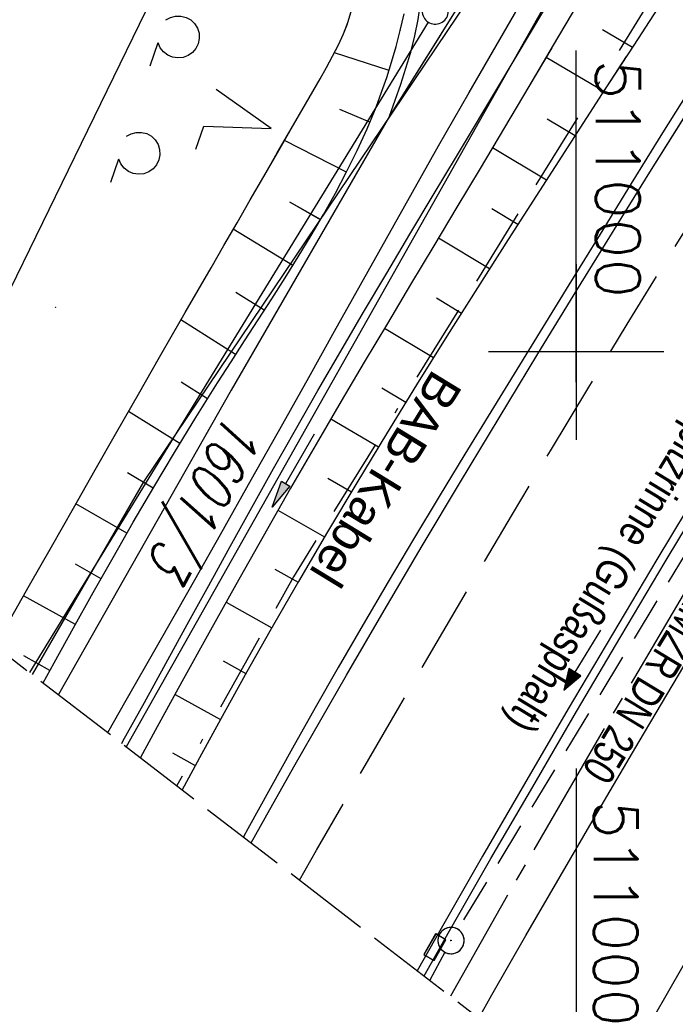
# Model space of a CAD drawing. Extents: x 510908 to 511586, y 472554 to 473315.
# Tile 3 of 34: x 510968 to 511006, y 472663 to 472719. Entities that reach past the tile are written whole.
import ezdxf
from ezdxf.enums import TextEntityAlignment as Align

# ---------------------------------------------------------------- set-up
doc = ezdxf.new("R2010")
doc.units = 0
doc.header["$LTSCALE"] = 10
doc.header["$MEASUREMENT"] = 0
for name, pattern in [('ACAD_ISO16W100', [73, 15, -6.5, 15, -6.5, 15, -7, 1, -7]), ('ACHSE', [5.5, 4, -0.5, 0.5, -0.5]), ('AUSGEZOGEN', [0]), ('LT00', [0]), ('LT05', [0.7, 0.5, -0.2]), ('LT14', [0.6, 0.5, -0.1]), ('STRICHLINIE2', [0.375, 0.25, -0.125])]:
    doc.linetypes.add(name, pattern=pattern)
doc.layers.get('0').update_dxf_attribs({"linetype": 'LT00'})
for name, color, linetype in [('-AX-020', 250, 'ACHSE'), ('-Halt-Pfeil', 4, 'LT00'), ('-Haltung', 182, 'STRICHLINIE2'), ('-Haltungsbeschriftung', 182, 'LT00'), ('ABWASSERLTG', 24, 'LT00'), ('BAB-KABEL', 220, 'ACAD_ISO16W100'), ('BAB-KABEL_TEXT', 221, 'Continuous'), ('DFK_AB_L', 21, 'LT00'), ('DFK_FLUR_NR', 250, 'LT00'), ('DFK_GZPKT', 250, 'LT00'), ('DFK_KATASTER', 250, 'LT00'), ('DFK_NUTZUNG', 250, 'LT00'), ('DFK_TOPO-SYM', 252, 'LT00'), ('PFEIL', 140, 'AUSGEZOGEN'), ('RINNE_TEXT', 11, 'Continuous'), ('V93_AFBR_BAB', 250, 'LT00'), ('V93_BOESCH', 250, 'LT00'), ('V93_BOSCHUNG', 250, 'LT00'), ('V93_EINFAHRT', 250, 'LT00'), ('V93_GRABEN', 250, 'LT00'), ('V93_KA_PRUF', 182, 'LT00'), ('V93_LD_MARK', 250, 'LT00'), ('V93_LG_MARK', 250, 'LT05'), ('V93_RASTER', 250, 'LT00'), ('V93_RINNE', 182, 'LT00'), ('V93_SINKK', 182, 'LT00'), ('V94_AFBR_BAB', 250, 'LT00'), ('V94_BOESCH', 250, 'LT00'), ('V94_BOSCHUNG', 250, 'LT00'), ('V94_EINFAHRT', 250, 'LT00'), ('V94_GRABEN', 250, 'LT00'), ('V94_KA_PRUF', 182, 'LT00'), ('V94_LD_MARK', 250, 'LT00'), ('V94_LG_MARK', 250, 'LT05'), ('V94_RASTER', 250, 'LT00'), ('V94_RINNE', 182, 'LT00'), ('V94_SINKK', 182, 'LT00')]:
    doc.layers.add(name, color=color, linetype=linetype)
doc.layers.add('-BLATT_93-RAND', color=7, linetype='LT14', plot=False)
doc.styles.add('Arial', font='ARIAL.TTF')
doc.styles.add('Beschrift', font='ARIAL.TTF')
doc.styles.add('Haltungsbeschriftung', font='ARIAL.TTF', dxfattribs={"width": 0.75})
doc.styles.get("Standard").update_dxf_attribs({"font": 'romans.shx'})

# ---------------------------------------------------------------- blocks, each defined once
blk = doc.blocks.new('SYMB7201')
at = {"color": 0, "linetype": 'ByBlock'}
for p, q in [((0, 0.385), (-0.11, 0.015)), ((-0.255, -0.385), (-0.115, -0.385)), ((0.445, -0.385), (0.585, -0.385))]:
    blk.add_line(p, q, dxfattribs=at)
for points in [[(0.25, 0.015), (0.11, 0.015), (0, 0.385)], [(-0.393816, -0.383308), (-0.416239, -0.362945), (-0.432849, -0.337617), (-0.442589, -0.308936), (-0.444836, -0.27873), (-0.439449, -0.248923), (-0.426769, -0.221415), (-0.407606, -0.197958), (-0.38318, -0.180047), (-0.355047, -0.168823), (-0.325, -0.165), (-0.294953, -0.168823), (-0.26682, -0.180047), (-0.242394, -0.197959), (-0.223231, -0.221415), (-0.210551, -0.248923), (-0.205164, -0.27873), (-0.207411, -0.308936), (-0.21715, -0.337617), (-0.233761, -0.362945), (-0.256184, -0.383308)], [(0.306185, -0.383308), (0.283761, -0.362945), (0.267151, -0.337617), (0.257411, -0.308936), (0.255164, -0.27873), (0.260552, -0.248923), (0.273231, -0.221415), (0.292394, -0.197958), (0.31682, -0.180047), (0.344953, -0.168823), (0.375, -0.165), (0.405047, -0.168823), (0.43318, -0.180047), (0.457606, -0.197959), (0.476769, -0.221415), (0.489449, -0.248923), (0.494836, -0.27873), (0.492589, -0.308936), (0.48285, -0.337617), (0.466239, -0.362945), (0.443816, -0.383308)]]:
    blk.add_lwpolyline(points, dxfattribs=at)
blk = doc.blocks.new('SYMB7301')
at = {"color": 0, "linetype": 'ByBlock'}
for p, q in [((-0.128693, 0), (0, 0.128693)), ((0, -0.128693), (-0.128693, 0)), ((0, 0.128693), (0.128693, 0)), ((0.128693, 0), (0, -0.128693)), ((0.000059, -0.009738), (0.000059, 0.009897)), ((-0.00901, -0.004339), (-0.002225, -0.009749))]:
    blk.add_line(p, q, dxfattribs=at)
for points in [[(-0.002225, 0.009749), (-0.00901, 0.004339), (-0.00901, -0.004339)], [(0.01, 0), (0.006235, 0.007818), (-0.002225, 0.009749)], [(-0.002225, -0.009749), (0.006235, -0.007818), (0.01, 0)]]:
    blk.add_lwpolyline(points, dxfattribs=at)
blk = doc.blocks.new('SYMB7010')
at = {"color": 0, "linetype": 'ByBlock'}
for points in [[(-0.031408, 0.499213), (-0.093728, 0.49134), (-0.15457, 0.475719), (-0.212975, 0.452595), (-0.268021, 0.422333), (-0.31884, 0.385411), (-0.36463, 0.342411), (-0.40467, 0.29401), (-0.438329, 0.240973), (-0.465074, 0.184136), (-0.484486, 0.124395), (-0.496256, 0.062692), (-0.5002, 0)], [(0.5002, 0), (0.496256, 0.062692), (0.484485, 0.124395), (0.465074, 0.184136), (0.438329, 0.240973), (0.40467, 0.29401), (0.36463, 0.342411), (0.31884, 0.385411), (0.268021, 0.422333), (0.212975, 0.452595), (0.15457, 0.475719), (0.093728, 0.49134), (0.031408, 0.499213), (-0.031408, 0.499213)], [(-0.5002, 0), (-0.496256, -0.062692), (-0.484486, -0.124395), (-0.465075, -0.184136), (-0.438329, -0.240973), (-0.404671, -0.29401), (-0.36463, -0.342411), (-0.31884, -0.385411), (-0.268021, -0.422333), (-0.212975, -0.452595), (-0.154571, -0.475719), (-0.093728, -0.49134), (-0.031408, -0.499213), (0.031408, -0.499213)], [(0.031408, -0.499213), (0.093728, -0.491341), (0.15457, -0.475719), (0.212975, -0.452595), (0.268021, -0.422333), (0.31884, -0.385411), (0.36463, -0.342411), (0.404671, -0.294011), (0.438329, -0.240974), (0.465075, -0.184136), (0.484486, -0.124395), (0.496256, -0.062692), (0.500201, 0)]]:
    blk.add_lwpolyline(points, dxfattribs=at)
blk = doc.blocks.new('Pfreil3')
at = {"layer": 'PFEIL'}
blk.add_hatch(color=256, dxfattribs=at).paths.add_polyline_path([(-1.549, 0.273), (-1.549, -0.273), (0, 0)])
for p, q in [((-1.549, 0), (-4.831, 0)), ((-1.549, -0.273), (-1.549, 0.273)), ((-1.549, 0.273), (0, 0)), ((0, 0), (-1.549, -0.273))]:
    blk.add_line(p, q, dxfattribs=at)
blk = doc.blocks.new('SYMB0652')
at = {"color": 0, "linetype": 'ByBlock'}
blk.add_lwpolyline([(-0.15, -0.075), (0.15, -0.075), (0.15, 0.075), (-0.15, 0.075), (-0.15, -0.075)], dxfattribs=at)
blk = doc.blocks.new('SYMB0003')
at = {"color": 0, "linetype": 'ByBlock'}
for p, q in [((-0.015712, 0), (0.010166, 0.012015)), ((0, -0.021257), (-0.015712, 0)), ((0.010166, 0.012015), (0, -0.021257))]:
    blk.add_line(p, q, dxfattribs=at)
for points in [[(-0.031395, 0.499013), (-0.093691, 0.491144), (-0.154509, 0.475528), (-0.21289, 0.452414), (-0.267913, 0.422164), (-0.318712, 0.385257), (-0.364484, 0.342274), (-0.404509, 0.293893), (-0.438154, 0.240877), (-0.464888, 0.184062), (-0.484292, 0.124345), (-0.496058, 0.062667), (-0.5, 0)], [(0.5, 0), (0.496057, 0.062667), (0.484292, 0.124345), (0.464888, 0.184062), (0.438153, 0.240877), (0.404509, 0.293893), (0.364484, 0.342274), (0.318712, 0.385257), (0.267913, 0.422164), (0.21289, 0.452414), (0.154509, 0.475528), (0.093691, 0.491144), (0.031395, 0.499013), (-0.031395, 0.499013)], [(-0.5, 0), (-0.496058, -0.062667), (-0.484292, -0.124345), (-0.464888, -0.184062), (-0.438154, -0.240877), (-0.404509, -0.293893), (-0.364485, -0.342274), (-0.318712, -0.385257), (-0.267914, -0.422164), (-0.21289, -0.452414), (-0.154509, -0.475529), (-0.093691, -0.491144), (-0.031395, -0.499014), (0.031395, -0.499014)], [(0.031395, -0.499014), (0.093691, -0.491144), (0.154509, -0.475529), (0.21289, -0.452414), (0.267914, -0.422164), (0.318712, -0.385257), (0.364485, -0.342274), (0.404509, -0.293893), (0.438154, -0.240877), (0.464889, -0.184062), (0.484292, -0.124345), (0.496058, -0.062667), (0.5, 0)]]:
    blk.add_lwpolyline(points, dxfattribs=at)
blk = doc.blocks.new('SYMB0070')
at = {"color": 0, "linetype": 'ByBlock'}
for p, q in [((-0.5, 0), (0.2, 0)), ((0.5, 0), (0.2, 0.1)), ((0.2, 0.1), (0.2, 0)), ((0.468, 0), (0.21, 0.086)), ((0.21, 0.086), (0.21, -0.086)), ((0.21, -0.086), (0.468, 0)), ((0.22, -0.072), (0.437, 0)), ((0.23, -0.058), (0.405, 0)), ((0.24, -0.045), (0.374, 0)), ((0.342, 0), (0.25, 0.031)), ((0.25, 0.031), (0.25, -0.031)), ((0.25, -0.031), (0.342, 0)), ((0.26, -0.017), (0.31, 0)), ((0.27, -0.003), (0.279, 0))]:
    blk.add_line(p, q, dxfattribs=at)
for points in [[(0.2, 0), (0.2, -0.1), (0.5, 0)], [(0.437, 0), (0.22, 0.072), (0.22, -0.072)], [(0.405, 0), (0.23, 0.058), (0.23, -0.058)], [(0.374, 0), (0.24, 0.045), (0.24, -0.045)], [(0.31, 0), (0.26, 0.017), (0.26, -0.017)], [(0.279, 0), (0.27, 0.003), (0.27, -0.003)]]:
    blk.add_lwpolyline(points, dxfattribs=at)

msp = doc.modelspace()

# ---------------------------------------------------------------- linework, layer by layer
at = {"layer": '-AX-020', "ltscale": 0.2, "flags": 128}
msp.add_lwpolyline([(511480.547, 473221.704), (511477.572, 473218.186), (511475.548, 473215.811), (511467.291, 473206.202), (511458.976, 473196.642), (511450.605, 473187.132), (511442.182, 473177.667), (511433.709, 473168.249), (511425.188, 473158.872), (511416.622, 473149.537), (511408.014, 473140.241), (511399.365, 473130.982), (511390.679, 473121.758), (511381.958, 473112.568), (511373.205, 473103.409), (511364.421, 473094.278), (511355.61, 473085.175), (511346.772, 473076.096), (511337.912, 473067.039), (511329.031, 473058.003), (511320.132, 473048.986), (511311.216, 473039.984), (511302.286, 473030.997), (511293.345, 473022.02), (511284.394, 473013.053), (511275.436, 473004.094), (511266.473, 472995.139), (511255.909, 472984.591), (511236.789, 472965.502), (511230.177, 472958.9), (511223.567, 472952.294), (511216.964, 472945.683), (511210.368, 472939.063), (511203.785, 472932.433), (511197.215, 472925.788), (511190.663, 472919.125), (511184.131, 472912.443), (511177.622, 472905.739), (511171.139, 472899.01), (511164.685, 472892.252), (511158.263, 472885.464), (511151.877, 472878.643), (511145.529, 472871.786), (511139.222, 472864.891), (511132.96, 472857.955), (511126.746, 472850.976), (511120.583, 472843.952), (511114.476, 472836.881), (511109.32, 472830.82), (511103.322, 472823.655), (511097.386, 472816.438), (511091.511, 472809.171), (511085.699, 472801.854), (511079.95, 472794.488), (511074.265, 472787.072), (511068.642, 472779.609), (511063.084, 472772.097), (511057.591, 472764.538), (511052.162, 472756.933), (511046.799, 472749.281), (511041.501, 472741.584), (511036.27, 472733.841), (511031.105, 472726.054), (511026.007, 472718.223), (511020.976, 472710.349), (511016.012, 472702.431), (511011.117, 472694.472), (511006.29, 472686.471), (511001.532, 472678.429), (510996.842, 472670.347), (510992.818, 472663.272)], dxfattribs=at)
at = {"layer": '-BLATT_93-RAND'}
msp.add_lwpolyline([(511358.827, 473315.335), (510907.64, 472728.794), (511135.123, 472553.807), (511586.31, 473140.348), (511358.827, 473315.335)], dxfattribs=at)
at = {"layer": '-Haltung'}
for p, q in [((511010.419, 472695.424), (510993.247, 472667.081)), ((510992.504, 472665.779), (510991.644, 472664.175))]:
    msp.add_line(p, q, dxfattribs=at)
at = {"layer": 'ABWASSERLTG', "flags": 128}
msp.add_lwpolyline([(511211.626, 472848.92), (511201.683, 472847.15), (511171.44, 472834.36), (511156.407, 472829.24), (511134.614, 472818.399), (511114.218, 472797.289), (511073.504, 472747.413), (511072.754, 472746.495), (511069.58, 472746.419), (511033.033, 472772.563), (511029.876, 472773.169), (511029.031, 472772.321), (510975.32, 472692.603), (510968.966, 472681.62)], dxfattribs=at)
at = {"layer": 'BAB-KABEL', "ltscale": 0.03, "flags": 128}
msp.add_lwpolyline([(511460.403, 473237.199), (511450.631, 473224.7), (511393.065, 473164.53), (511363.017, 473132.866), (511308.517, 473076.446), (511275.572, 473040.359), (511243.006, 473009.331), (511235.22, 472986.054), (511231.03, 472981.056), (511075.99, 472813.106), (511070.243, 472807.304), (511057.801, 472797.513), (511038.028, 472769.96), (511010.695, 472730.526), (510983.876, 472687.185), (510977.212, 472675.277)], dxfattribs=at)
at = {"layer": 'DFK_AB_L'}
msp.add_line((511007.331, 472735.937), (510974.327, 472677.496), dxfattribs=at)
at = {"layer": 'DFK_KATASTER'}
for p, q in [((510962.9, 472693.71), (510988.012, 472745.225)), ((510968.83, 472681.724), (510991.568, 472718.8))]:
    msp.add_line(p, q, dxfattribs=at)
at = {"layer": 'V93_AFBR_BAB'}
for points in [[(511027.558, 472766.256), (511026.345, 472767.169), (511025.082, 472768.241), (511015.228, 472755.181), (511001.941, 472734.669), (510993.711, 472720.425), (510989.354, 472713.439), (510980.316, 472697.831), (510970.473, 472680.461)], [(510994.44, 472662.025), (510995.191, 472663.345), (510997.131, 472666.725), (510999.084, 472670.098), (511001.047, 472673.465), (511003.585, 472677.783), (511006.139, 472682.09), (511008.713, 472686.387), (511011.305, 472690.671), (511013.919, 472694.943), (511016.385, 472698.928), (511018.868, 472702.902), (511021.369, 472706.865), (511023.885, 472710.819), (511026.415, 472714.764), (511029.066, 472718.866), (511031.732, 472722.958), (511034.416, 472727.039), (511037.117, 472731.108), (511039.838, 472735.164), (511042.082, 472738.475), (511044.339, 472741.777), (511046.608, 472745.071), (511048.888, 472748.357)], [(510973.285, 472678.298), (510974.338, 472680.147), (510976.13, 472683.293), (510977.919, 472686.44), (510979.705, 472689.589), (510981.486, 472692.741), (510983.261, 472695.896), (510984.741, 472698.539), (510986.218, 472701.184), (510987.694, 472703.829), (510989.174, 472706.473), (510990.658, 472709.113), (510992.15, 472711.749), (510993.887, 472714.79), (510995.637, 472717.824), (510997.398, 472720.851)], [(511010.339, 472721.101), (511008.526, 472718.236), (511006.723, 472715.364), (511004.928, 472712.486), (511003.14, 472709.604), (511001.356, 472706.719), (510999.574, 472703.833), (510998.087, 472701.422), (510996.602, 472699.01), (510995.121, 472696.596), (510993.646, 472694.178), (510992.178, 472691.756), (510990.72, 472689.329), (510989.274, 472686.894), (510987.84, 472684.453), (510986.422, 472682.002), (510985.116, 472679.712), (510983.823, 472677.414), (510982.539, 472675.111), (510981.263, 472672.804), (510981.014, 472672.352)]]:
    msp.add_lwpolyline(points, dxfattribs=at)
at = {"layer": 'V93_BOESCH'}
for points in [[(511005.079, 472720.264), (511003.277, 472717.502), (511001.478, 472714.737), (510999.684, 472711.97), (510997.896, 472709.197), (510996.116, 472706.42), (510994.362, 472703.662), (510992.62, 472700.896), (510990.891, 472698.122), (510989.178, 472695.338), (510987.482, 472692.544), (510985.807, 472689.737), (510984.155, 472686.919), (510982.526, 472684.086), (510981.212, 472681.757), (510979.913, 472679.42), (510978.625, 472677.076), (510977.517, 472675.042)], [(510967.557, 472684.485), (510968.816, 472686.695), (510970.07, 472688.899), (510971.319, 472691.094), (510972.562, 472693.277), (510973.797, 472695.443), (510975.023, 472697.59), (510976.239, 472699.713), (510976.972, 472700.989), (510977.703, 472702.26), (510978.435, 472703.529), (510979.169, 472704.801), (510979.907, 472706.079), (510980.652, 472707.37), (510981.407, 472708.675), (510982.172, 472710), (510982.95, 472711.35), (510983.745, 472712.727), (510984.556, 472714.136), (510985.388, 472715.582), (510985.751, 472716.219), (510986.105, 472716.86), (510986.437, 472717.503), (510986.733, 472718.144), (510986.979, 472718.781), (510987.163, 472719.412)], [(510969.594, 472681.137), (510970.222, 472682.274), (510971.334, 472684.281), (510972.455, 472686.286), (510973.588, 472688.289), (510974.735, 472690.288), (510975.901, 472692.284), (510977.089, 472694.277), (510978.303, 472696.265), (510979.546, 472698.249), (510980.312, 472699.446), (510981.085, 472700.642), (510981.859, 472701.837), (510982.631, 472703.034), (510983.393, 472704.231), (510984.143, 472705.431), (510984.874, 472706.635), (510985.581, 472707.842), (510986.259, 472709.054), (510986.904, 472710.271), (510987.51, 472711.495), (510988.072, 472712.726), (510988.585, 472713.965), (510988.901, 472714.805), (510989.195, 472715.656), (510989.468, 472716.524), (510989.724, 472717.414), (510989.965, 472718.333), (510990.192, 472719.287)]]:
    msp.add_lwpolyline(points, dxfattribs=at)
at = {"layer": 'V93_BOSCHUNG'}
for p, q in [((511001.505, 472718.387), (511003.201, 472717.385)), ((510989.324, 472716.055), (510986.21, 472717.058)), ((510998.276, 472716.8), (511001.568, 472714.875)), ((510988.233, 472713.1), (510986.511, 472713.821)), ((510998.34, 472713.287), (510999.929, 472712.348)), ((510986.899, 472710.26), (510983.36, 472712.06)), ((510995.224, 472711.655), (510998.296, 472709.819)), ((510985.409, 472707.543), (510983.66, 472708.546)), ((510995.181, 472708.186), (510996.67, 472707.287)), ((510983.831, 472704.929), (510980.438, 472706.999)), ((510992.15, 472706.512), (510995.057, 472704.757)), ((510982.207, 472702.375), (510980.579, 472703.399)), ((510992.03, 472703.08), (510993.452, 472702.221)), ((510980.572, 472699.849), (510977.456, 472701.83)), ((510989.064, 472701.357), (510991.863, 472699.685)), ((510978.964, 472697.326), (510977.46, 472698.272)), ((510988.906, 472697.957), (510990.286, 472697.142)), ((510977.398, 472694.787), (510974.456, 472696.597)), ((510985.999, 472696.18), (510988.722, 472694.591)), ((510975.871, 472692.233), (510974.414, 472693.101)), ((510985.83, 472692.805), (510987.174, 472692.03)), ((510974.374, 472689.662), (510971.459, 472691.34)), ((510982.988, 472690.972), (510985.643, 472689.459)), ((510972.897, 472687.07), (510971.432, 472687.895)), ((510982.817, 472687.616), (510984.13, 472686.876)), ((510971.434, 472684.461), (510968.48, 472686.104)), ((510980.034, 472685.741), (510982.634, 472684.276)), ((510969.98, 472681.837), (510968.487, 472682.667)), ((510979.868, 472682.391), (510981.163, 472681.67)), ((510977.119, 472680.479), (510979.711, 472679.054)), ((510976.973, 472677.136), (510978.272, 472676.43))]:
    msp.add_line(p, q, dxfattribs=at)
at = {"layer": 'V93_EINFAHRT'}
msp.add_lwpolyline([(510989.354, 472713.439), (510989.678, 472714.352), (510989.993, 472715.266), (510990.289, 472716.182), (510990.558, 472717.102), (510990.79, 472718.025), (510990.976, 472718.954), (510991.107, 472719.889), (510991.174, 472720.759), (510991.193, 472721.635), (510991.173, 472722.516), (510991.121, 472723.4), (510991.046, 472724.286), (510990.956, 472725.175), (510990.857, 472726.064)], dxfattribs=at)
at = {"layer": 'V93_GRABEN'}
for points in [[(510974.08, 472677.686), (510974.144, 472677.801), (510975.373, 472680.021), (510976.596, 472682.244), (510977.817, 472684.469), (510979.038, 472686.693), (510980.262, 472688.916), (510981.492, 472691.135), (510982.73, 472693.35), (510983.979, 472695.559), (510985.266, 472697.802), (510986.564, 472700.038), (510987.873, 472702.268), (510989.19, 472704.494), (510990.513, 472706.716), (510991.839, 472708.936), (510993.169, 472711.154), (510995.689, 472715.358), (510998.209, 472719.562)], [(511000.068, 472719.826), (510998.682, 472717.486), (510997.296, 472715.145), (510995.909, 472712.806), (510994.518, 472710.469), (510993.196, 472708.257), (510991.872, 472706.047), (510990.548, 472703.838), (510989.225, 472701.627), (510987.907, 472699.414), (510986.596, 472697.196), (510985.294, 472694.974), (510983.71, 472692.233), (510982.14, 472689.483), (510980.585, 472686.725), (510979.042, 472683.96), (510977.509, 472681.188), (510975.985, 472678.412), (510975.143, 472676.869)]]:
    msp.add_lwpolyline(points, dxfattribs=at)
at = {"layer": 'V93_LD_MARK'}
for points in [[(511063.313, 472753.841), (511057.774, 472745.993), (511052.299, 472738.099), (511046.89, 472730.159), (511042.234, 472723.209), (511037.629, 472716.226), (511033.075, 472709.209), (511028.575, 472702.158), (511024.128, 472695.074), (511019.737, 472687.956), (511015.401, 472680.805), (511011.123, 472673.62), (511006.902, 472666.401), (511002.74, 472659.15), (511001.361, 472656.7)], [(510981.455, 472672.013), (510982.527, 472673.914), (510983.977, 472676.473), (510985.435, 472679.028), (510986.901, 472681.578), (510989.045, 472685.264), (510991.209, 472688.938), (510993.393, 472692.601), (510995.594, 472696.253), (510997.81, 472699.897), (511000.039, 472703.532), (511004.203, 472710.25), (511008.407, 472716.944), (511012.65, 472723.612), (511014.549, 472726.569), (511016.458, 472729.52), (511018.377, 472732.463), (511020.309, 472735.399), (511022.255, 472738.325), (511024.217, 472741.242), (511026.196, 472744.147), (511027.9, 472746.616), (511029.619, 472749.074), (511031.355, 472751.521)]]:
    msp.add_lwpolyline(points, dxfattribs=at)
at = {"layer": 'V93_LG_MARK', "flags": 128}
msp.add_lwpolyline([(510984.222, 472669.884), (510985.191, 472671.586), (510987.557, 472675.706), (510989.938, 472679.818), (510992.067, 472683.467), (510994.207, 472687.109), (510996.361, 472690.744), (510998.528, 472694.37), (511000.71, 472697.987), (511002.908, 472701.595), (511005.39, 472705.624), (511007.892, 472709.641), (511010.412, 472713.646), (511012.949, 472717.64), (511015.502, 472721.625), (511018.153, 472725.729), (511020.82, 472729.822), (511023.505, 472733.904), (511026.21, 472737.972), (511028.935, 472742.027), (511031.623, 472745.981), (511034.331, 472749.921), (511037.059, 472753.847), (511039.806, 472757.761), (511042.571, 472761.661), (511045.535, 472765.802), (511048.518, 472769.928), (511051.52, 472774.042), (511054.538, 472778.143), (511057.574, 472782.231), (511059.133, 472784.318), (511060.695, 472786.402), (511062.259, 472788.485), (511063.824, 472790.567)], dxfattribs=at)
at = {"layer": 'V93_RASTER'}
for p, q in [((511000, 472705), (511000, 472695)), ((511005, 472700), (510995, 472700)), ((511000, 472676.248), (511000, 472657.748))]:
    msp.add_line(p, q, dxfattribs=at)
at = {"layer": 'V93_RINNE'}
for points in [[(510991.316, 472664.427), (510992.777, 472666.998), (510995.137, 472671.111), (510997.514, 472675.215), (511000.018, 472679.499), (511002.539, 472683.772), (511005.08, 472688.033), (511007.64, 472692.283), (511010.222, 472696.52), (511013.322, 472701.542), (511016.452, 472706.546), (511019.612, 472711.53), (511022.801, 472716.496), (511025.507, 472720.661), (511028.232, 472724.813), (511030.975, 472728.953), (511033.735, 472733.082), (511036.511, 472737.2), (511039.193, 472741.147), (511041.89, 472745.085), (511044.602, 472749.012), (511047.33, 472752.927)], [(511044.183, 472749.265), (511041.459, 472745.32), (511038.751, 472741.364), (511036.057, 472737.398), (511033.282, 472733.28), (511030.522, 472729.152), (511027.78, 472725.012), (511025.056, 472720.86), (511022.351, 472716.696), (511018.094, 472710.048), (511013.889, 472703.367), (511009.738, 472696.652), (511007.159, 472692.419), (511004.601, 472688.174), (511002.062, 472683.917), (510999.543, 472679.648), (510997.042, 472675.369), (510994.661, 472671.256), (510992.298, 472667.133), (510990.931, 472664.724)]]:
    msp.add_lwpolyline(points, dxfattribs=at)
at = {"layer": 'V94_AFBR_BAB'}
for points in [[(510992.255, 472718.09), (510989.354, 472713.439), (510980.316, 472697.831), (510970.473, 472680.461)], [(510973.285, 472678.298), (510974.338, 472680.147), (510976.13, 472683.293), (510977.919, 472686.44), (510979.705, 472689.589), (510981.486, 472692.741), (510983.261, 472695.896), (510984.741, 472698.539), (510986.218, 472701.184), (510987.694, 472703.829), (510989.173, 472706.473), (510990.658, 472709.113), (510992.15, 472711.749), (510993.887, 472714.79), (510995.568, 472717.704)], [(511007.33, 472716.331), (511006.723, 472715.363), (511004.928, 472712.486), (511003.14, 472709.604), (511001.356, 472706.719), (510999.574, 472703.833), (510998.087, 472701.422), (510996.602, 472699.01), (510995.121, 472696.596), (510993.646, 472694.179), (510992.178, 472691.756), (510990.72, 472689.329), (510989.274, 472686.894), (510987.84, 472684.453), (510986.422, 472682.002), (510985.116, 472679.712), (510983.823, 472677.414), (510982.539, 472675.111), (510981.263, 472672.804), (510981.014, 472672.352)], [(510994.44, 472662.025), (510995.191, 472663.345), (510997.131, 472666.725), (510999.084, 472670.098), (511001.047, 472673.465), (511003.585, 472677.783), (511006.139, 472682.09), (511008.713, 472686.387), (511011.305, 472690.671), (511013.919, 472694.943), (511016.385, 472698.928), (511018.868, 472702.902), (511021.369, 472706.866), (511023.885, 472710.819), (511026.02, 472714.148)]]:
    msp.add_lwpolyline(points, dxfattribs=at)
at = {"layer": 'V94_BOESCH'}
for points in [[(510967.557, 472684.485), (510968.816, 472686.695), (510970.07, 472688.899), (510971.319, 472691.094), (510972.562, 472693.277), (510973.797, 472695.443), (510975.023, 472697.59), (510976.239, 472699.713), (510976.972, 472700.989), (510977.703, 472702.26), (510978.435, 472703.529), (510979.169, 472704.801), (510979.907, 472706.079), (510980.652, 472707.37), (510981.407, 472708.675), (510982.172, 472710), (510982.951, 472711.35), (510983.745, 472712.727), (510984.556, 472714.136), (510985.388, 472715.583), (510985.751, 472716.219), (510986.105, 472716.86), (510986.437, 472717.503), (510986.733, 472718.144), (510986.951, 472718.71)], [(510969.594, 472681.137), (510970.222, 472682.274), (510971.334, 472684.281), (510972.455, 472686.286), (510973.588, 472688.289), (510974.735, 472690.288), (510975.901, 472692.284), (510977.089, 472694.277), (510978.303, 472696.265), (510979.546, 472698.249), (510980.312, 472699.446), (510981.085, 472700.642), (510981.859, 472701.837), (510982.631, 472703.034), (510983.393, 472704.231), (510984.143, 472705.431), (510984.874, 472706.635), (510985.581, 472707.842), (510986.259, 472709.054), (510986.904, 472710.271), (510987.51, 472711.495), (510988.072, 472712.726), (510988.585, 472713.965), (510988.901, 472714.806), (510989.195, 472715.656), (510989.468, 472716.524), (510989.724, 472717.414), (510989.965, 472718.333), (510989.971, 472718.357)], [(511002.855, 472716.853), (511001.478, 472714.737), (510999.684, 472711.97), (510997.896, 472709.197), (510996.116, 472706.42), (510994.362, 472703.662), (510992.619, 472700.896), (510990.891, 472698.122), (510989.178, 472695.338), (510987.482, 472692.544), (510985.807, 472689.737), (510984.155, 472686.919), (510982.526, 472684.086), (510981.212, 472681.757), (510979.913, 472679.42), (510978.625, 472677.076), (510977.517, 472675.042)]]:
    msp.add_lwpolyline(points, dxfattribs=at)
at = {"layer": 'V94_BOSCHUNG'}
for p, q in [((510989.324, 472716.055), (510986.21, 472717.058)), ((510998.276, 472716.8), (511001.568, 472714.875)), ((510988.233, 472713.1), (510986.511, 472713.821)), ((510998.34, 472713.287), (510999.929, 472712.348)), ((510986.899, 472710.26), (510983.36, 472712.06)), ((510995.224, 472711.655), (510998.296, 472709.819)), ((510985.409, 472707.544), (510983.66, 472708.546)), ((510995.181, 472708.186), (510996.67, 472707.287)), ((510983.831, 472704.929), (510980.438, 472706.999)), ((510992.15, 472706.512), (510995.057, 472704.757)), ((510982.207, 472702.375), (510980.579, 472703.399)), ((510992.03, 472703.08), (510993.452, 472702.221)), ((510980.572, 472699.849), (510977.456, 472701.83)), ((510989.064, 472701.357), (510991.863, 472699.685)), ((510978.964, 472697.326), (510977.46, 472698.272)), ((510988.906, 472697.957), (510990.286, 472697.142)), ((510977.398, 472694.787), (510974.456, 472696.598)), ((510985.999, 472696.18), (510988.722, 472694.591)), ((510975.871, 472692.233), (510974.414, 472693.101)), ((510985.83, 472692.805), (510987.174, 472692.03)), ((510974.374, 472689.662), (510971.459, 472691.34)), ((510982.988, 472690.972), (510985.643, 472689.459)), ((510972.897, 472687.07), (510971.432, 472687.895)), ((510982.817, 472687.616), (510984.13, 472686.876)), ((510971.434, 472684.461), (510968.48, 472686.104)), ((510980.034, 472685.741), (510982.634, 472684.276)), ((510969.98, 472681.837), (510968.487, 472682.667)), ((510979.868, 472682.391), (510981.163, 472681.67)), ((510977.119, 472680.479), (510979.711, 472679.054)), ((510976.973, 472677.136), (510978.272, 472676.43))]:
    msp.add_line(p, q, dxfattribs=at)
at = {"layer": 'V94_EINFAHRT'}
msp.add_lwpolyline([(510989.354, 472713.439), (510989.678, 472714.352), (510989.993, 472715.266), (510990.289, 472716.182), (510990.558, 472717.102), (510990.79, 472718.025), (510990.836, 472718.256)], dxfattribs=at)
at = {"layer": 'V94_GRABEN'}
for points in [[(510974.08, 472677.686), (510974.144, 472677.801), (510975.373, 472680.021), (510976.596, 472682.244), (510977.817, 472684.469), (510979.038, 472686.693), (510980.262, 472688.916), (510981.492, 472691.135), (510982.73, 472693.35), (510983.979, 472695.559), (510985.266, 472697.802), (510986.564, 472700.038), (510987.873, 472702.268), (510989.19, 472704.494), (510990.512, 472706.716), (510991.839, 472708.936), (510993.169, 472711.154), (510995.689, 472715.358), (510996.995, 472717.537)], [(510998.601, 472717.35), (510997.296, 472715.145), (510995.909, 472712.806), (510994.518, 472710.469), (510993.196, 472708.257), (510991.872, 472706.047), (510990.548, 472703.838), (510989.225, 472701.627), (510987.907, 472699.414), (510986.596, 472697.196), (510985.294, 472694.974), (510983.709, 472692.233), (510982.14, 472689.483), (510980.585, 472686.725), (510979.042, 472683.96), (510977.509, 472681.189), (510975.985, 472678.412), (510975.143, 472676.869)]]:
    msp.add_lwpolyline(points, dxfattribs=at)
at = {"layer": 'V94_LD_MARK'}
for points in [[(510981.455, 472672.013), (510982.527, 472673.914), (510983.977, 472676.473), (510985.435, 472679.028), (510986.901, 472681.578), (510989.045, 472685.264), (510991.209, 472688.938), (510993.393, 472692.601), (510995.594, 472696.253), (510997.81, 472699.897), (511000.039, 472703.532), (511004.203, 472710.25), (511007.975, 472716.255)], [(511035.558, 472713.035), (511033.075, 472709.209), (511028.575, 472702.158), (511024.128, 472695.074), (511019.737, 472687.956), (511015.401, 472680.805), (511011.123, 472673.62), (511006.902, 472666.401), (511002.74, 472659.15), (511001.361, 472656.7)]]:
    msp.add_lwpolyline(points, dxfattribs=at)
at = {"layer": 'V94_LG_MARK', "flags": 128}
msp.add_lwpolyline([(510984.222, 472669.884), (510985.191, 472671.586), (510987.557, 472675.706), (510989.938, 472679.818), (510992.067, 472683.467), (510994.207, 472687.109), (510996.361, 472690.744), (510998.528, 472694.37), (511000.71, 472697.987), (511002.908, 472701.595), (511005.39, 472705.624), (511007.892, 472709.641), (511010.412, 472713.646), (511011.787, 472715.81)], dxfattribs=at)
at = {"layer": 'V94_RASTER'}
for p, q in [((511000, 472698.278), (511000, 472717.186)), ((511005, 472700), (510995, 472700))]:
    msp.add_line(p, q, dxfattribs=at)
at = {"layer": 'V94_RINNE'}
for points in [[(511021.088, 472714.724), (511018.094, 472710.048), (511013.889, 472703.367), (511009.738, 472696.652), (511007.159, 472692.419), (511004.601, 472688.174), (511002.062, 472683.917), (510999.543, 472679.648), (510997.042, 472675.369), (510994.661, 472671.256), (510992.298, 472667.133), (510990.931, 472664.724)], [(510991.316, 472664.427), (510992.777, 472666.998), (510995.137, 472671.111), (510997.514, 472675.215), (511000.018, 472679.499), (511002.539, 472683.772), (511005.08, 472688.033), (511007.64, 472692.283), (511010.222, 472696.52), (511013.322, 472701.542), (511016.452, 472706.546), (511019.612, 472711.53), (511021.623, 472714.662)]]:
    msp.add_lwpolyline(points, dxfattribs=at)

# ---------------------------------------------------------------- block references
at = {"layer": '-Halt-Pfeil', "xscale": 3.999999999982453, "yscale": 4, "zscale": 4, "rotation": 238.7881121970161}
msp.add_blockref('SYMB0070', (511000.337, 472682.428), dxfattribs=at)
at = {"layer": 'DFK_GZPKT', "xscale": 1.499999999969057, "yscale": 1.5, "zscale": 1.5, "rotation": 251.2881100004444}
msp.add_blockref('SYMB7010', (510991.96, 472719.44), dxfattribs=at)
at = {"layer": 'DFK_NUTZUNG', "xscale": 10, "yscale": 10, "zscale": 10, "rotation": 251.28826}
msp.add_blockref('SYMB7201', (510978.96, 472713.97), dxfattribs=at)
at = {"layer": 'DFK_TOPO-SYM', "xscale": 0.1, "yscale": 0.1, "zscale": 0.1, "rotation": 359.99968}
msp.add_blockref('SYMB7301', (510970.29, 472702.54), dxfattribs=at)
at = {"layer": 'PFEIL', "rotation": 240.0576190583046}
msp.add_blockref('Pfreil3', (510982.658, 472691.151), dxfattribs=at)
at = {"layer": 'V93_KA_PRUF', "xscale": 1.499999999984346, "yscale": 1.5, "zscale": 1.5, "rotation": 232.4313115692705}
msp.add_blockref('SYMB0003', (510992.858, 472666.44), dxfattribs=at)
at = {"layer": 'V93_SINKK', "xscale": 4.499999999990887, "yscale": 4.500000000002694, "zscale": 4.5, "rotation": 240.6177436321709}
msp.add_blockref('SYMB0652', (510991.938, 472666.066), dxfattribs=at)
at = {"layer": 'V94_KA_PRUF', "xscale": 1.500000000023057, "yscale": 1.5, "zscale": 1.5, "rotation": 263.3409047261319}
msp.add_blockref('SYMB0003', (510992.858, 472666.44), dxfattribs=at)
at = {"layer": 'V94_SINKK', "xscale": 4.500000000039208, "yscale": 4.500000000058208, "zscale": 4.5, "rotation": 59.9373983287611}
msp.add_blockref('SYMB0652', (510991.938, 472666.066), dxfattribs=at)

# ---------------------------------------------------------------- texts
at = {"layer": '-Haltungsbeschriftung', "style": 'Haltungsbeschriftung', "width": 0.75}
msp.add_text('KMZR DN 250', height=1.8, rotation=238.7881, dxfattribs=at).set_placement((511006.637, 472686.631))
at = {"layer": 'BAB-KABEL_TEXT', "style": 'Beschrift'}
msp.add_text('BAB-Kabel', height=2, rotation=238.5633, dxfattribs=at).set_placement((510988.285, 472693.262), align=Align.CENTER)
at = {"layer": 'DFK_FLUR_NR', "oblique": 13.754, "width": 0.75}
msp.add_text('1601/3', height=2.5, rotation=241.8233, dxfattribs=at).set_placement((510980.14, 472696.719))
at = {"layer": 'RINNE_TEXT', "style": 'Arial', "width": 0.8}
msp.add_text('Spitzrinne (Gußasphalt)', height=1.8, rotation=238.7433, dxfattribs=at).set_placement((511006.954, 472697.147))
at = {"layer": 'V93_RASTER', "width": 1.058}
msp.add_text(' 511000', height=2.5, rotation=270.002, dxfattribs=at).set_placement((511001, 472676.248))
at = {"layer": 'V94_RASTER', "width": 1.058}
msp.add_text(' 511000', height=2.5, rotation=270.0005, dxfattribs=at).set_placement((511001.122, 472718.482))

doc.saveas('drawing.dxf')
